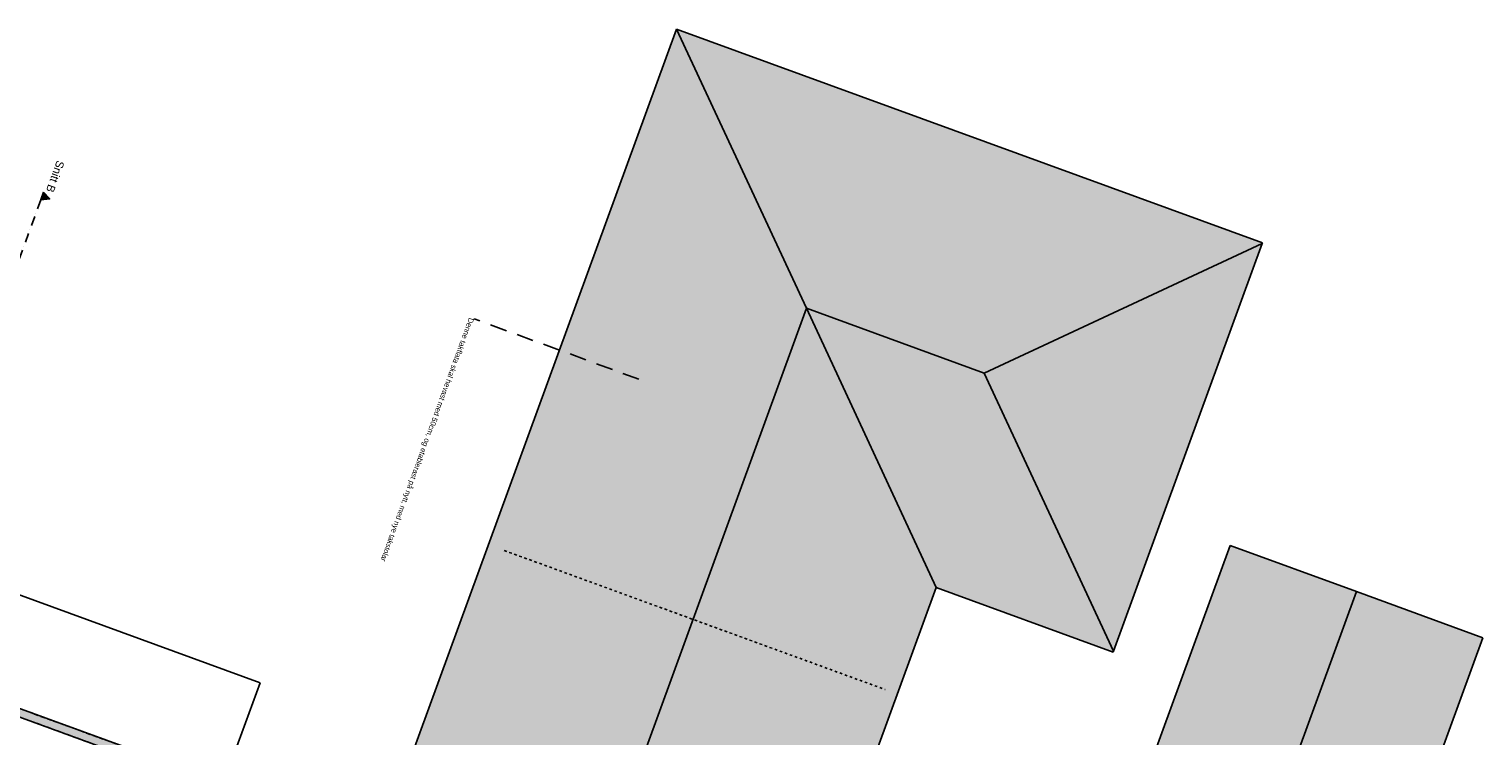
# Model space of a CAD drawing. Header units: millimetres. Extents: x 112481703 to 112588218, y 1264621066 to 1264714063.
# Tile 81 of 81: x 112533663 to 112588218, y 1264687550 to 1264714063. Entities that reach past the tile are written whole.
import ezdxf

# ---------------------------------------------------------------- set-up
doc = ezdxf.new("R2010")
doc.units = ezdxf.units.MM
doc.header["$LTSCALE"] = 0.5
doc.header["$MEASUREMENT"] = 0
for name, pattern in [('Lang stiplet', [2116.666603, 1269.999981, -846.666622]), ('Over snittplan', [520, 300, -100, 20, -100]), ('PLINE', [0]), ('Prikk & stiplet', [1340.555525, 705.555534, -352.777767, 0, -282.222223]), ('Stipling', [400, 200, -200])]:
    doc.linetypes.add(name, pattern=pattern)
for name, color, linetype in [('231- Bærende yttervegger (Skravur)(Nye konstruksjoner)', 7, 'Continuous'), ('231- Bærende yttervegger(Nye konstruksjoner)', 7, 'Continuous'), ('26-- Yttertak', 7, 'Continuous'), ('26-- Yttertak (Skravur)', 7, 'Continuous'), ('26-- Yttertak (Skravur)(Nye konstruksjoner)', 7, 'Continuous'), ('26-- Yttertak(Nye konstruksjoner)', 7, 'Continuous'), ('27-- Fast inventar', 7, 'Continuous'), ('27-- Fast inventar(Nye konstruksjoner)', 7, 'Continuous'), ('71-- Bearbeidet terreng(Nye konstruksjoner)', 7, 'Continuous'), ('852- Snittmarkør', 7, 'Continuous'), ('858- Detaljer', 7, 'Continuous'), ('878- Annen overflate_visuell informasjon', 7, 'Continuous')]:
    doc.layers.add(name, color=color, linetype=linetype)
doc.styles.add('GENERATED_STYLE_1', font='arial.ttf')
doc.dimstyles.new('GENERATED_STYLE__1', dxfattribs={"dimtxt": 0.18, "dimasz": 7.6, "dimexe": 0.18, "dimexo": 0.0625, "dimgap": 0, "dimtad": 0, "dimtih": 1, "dimtoh": 1, "dimdec": 4, "dimzin": 0, "dimdsep": 46, "dimcen": 0.09, "dimadec": 0, "dimazin": 0, "dimtfac": 1, "dimtdec": 4, "dimtmove": 0, "dimatfit": 3, "dimldrblk": 'ARROWHEAD_0', "dimfxl": 1, "dimtolj": 1, "dimtzin": 0, "dimarcsym": 0})
pattern_1 = [(159.956, (112564216.12, 1264697074.76), (102.8225, 281.829), []), (27.3263, (112564151.26, 1264697098.42), (-156.602, 376.4775), [101.9374, -305.812]), (27.3263, (112564254.1, 1264697380.25), (-156.602, 376.4775), [101.9374, -305.812]), (69.956, (112564241.82, 1264697145.22), (-259.425, 94.6487), [150, -150]), (112.5857, (112564293.23, 1264697286.13), (362.2474, 187.18), [101.9374, -305.812]), (112.5857, (112564396.05, 1264697567.96), (362.2474, 187.18), [101.9374, -305.812])]

# ---------------------------------------------------------------- blocks, each defined once
blk = doc.blocks.new('ARROWHEAD_0')
at = {"linetype": 'Continuous'}
for p, q in [((0, 0), (-1, 0)), ((0, -0.5), (0, 0.5))]:
    blk.add_line(p, q, dxfattribs=at)

msp = doc.modelspace()

# ---------------------------------------------------------------- hatches: boundary and pattern name
at = {"layer": '231- Bærende yttervegger (Skravur)(Nye konstruksjoner)', "linetype": 'Continuous'}
h = msp.add_hatch(dxfattribs=at)
h.set_pattern_fill('Prikker_tett', color=256, style=0, pattern_type=2)
h.set_pattern_definition([(249.956, (112557650, 1264717795), (-81.357, 29.68231), [0, -50]), (249.956, (112557682.11, 1264717756.67), (-81.357, 29.68231), [0, -50])])
h.paths.add_polyline_path([(112522254, 1264692288), (112538036, 1264686530), (112538139, 1264686812), (112522357, 1264692570)])
at = {"layer": '26-- Yttertak (Skravur)', "linetype": 'Continuous'}
h = msp.add_hatch(dxfattribs=at)
h.set_pattern_fill('tak', color=256, style=0, pattern_type=2)
h.set_pattern_definition([(339.956, (112575751.85, 1264684739), (102.8225, 281.829), []), (207.3263, (112575816.7, 1264684715.33), (-156.602, 376.478), [101.937, -305.812]), (207.3263, (112575713.9, 1264684433.5), (-156.602, 376.478), [101.937, -305.812]), (249.956, (112575726.15, 1264684668.53), (-259.425, 94.6487), [150, -150]), (292.5857, (112575674.74, 1264684527.6), (362.247, 187.18), [101.937, -305.812]), (292.5857, (112575571.9, 1264684245.8), (362.247, 187.18), [101.937, -305.812])])
h.paths.add_polyline_path([(112575930, 1264672289), (112583474, 1264692966), (112578730, 1264694696), (112572876, 1264678651)])
h = msp.add_hatch(dxfattribs=at)
h.set_pattern_fill('tak', color=256, style=0, pattern_type=2)
h.set_pattern_definition([(159.956, (112583229.9, 1264678976.93), (102.8225, 281.829), []), (27.2127, (112583164.8, 1264679000.7), (-157.636, 376.855), [102.124, -306.372]), (27.2127, (112583267.6, 1264679282.5), (-157.636, 376.855), [102.124, -306.372]), (69.956, (112583255.6, 1264679047.4), (-260.4585, 95.0258), [150, -150]), (112.6992, (112583307, 1264679188.3), (363.281, 186.803), [102.124, -306.372]), (112.6992, (112583409.84, 1264679470.13), (363.281, 186.803), [102.124, -306.372])])
h.paths.add_polyline_path([(112578985, 1264665926), (112588218, 1264691235), (112583474, 1264692966), (112575930, 1264672289)])
at = {"layer": '26-- Yttertak (Skravur)(Nye konstruksjoner)', "linetype": 'Continuous'}
h = msp.add_hatch(dxfattribs=at)
h.set_pattern_fill('tak', color=256, style=0, pattern_type=2)
h.set_pattern_definition([(339.956, (112564216.12, 1264697074.76), (102.8225, 281.829), []), (207.3263, (112564280.97, 1264697051.1), (-156.602, 376.4775), [101.9374, -305.812]), (207.3263, (112564178.15, 1264696769.27), (-156.602, 376.4775), [101.9374, -305.812]), (249.956, (112564190.4, 1264697004.3), (-259.425, 94.6487), [150, -150]), (292.5857, (112564139, 1264696863.4), (362.2474, 187.18), [101.9374, -305.812]), (292.5857, (112564036.18, 1264696581.56), (362.2474, 187.18), [101.9374, -305.812])])
h.paths.add_polyline_path([(112562833, 1264703591), (112562833, 1264703591), (112557960, 1264714063), (112545329, 1264679442), (112555800, 1264684315)])
h = msp.add_hatch(dxfattribs=at)
h.set_pattern_fill('tak', color=256, style=0, pattern_type=2)
h.set_pattern_definition([(249.956, (112564216.12, 1264697074.76), (-281.829, 102.8225), []), (117.3263, (112564192.45, 1264697009.9), (376.4775, 156.602), [101.9374, -305.812]), (117.3263, (112563910.62, 1264697112.73), (376.4775, 156.602), [101.9374, -305.812]), (159.956, (112564145.66, 1264697100.47), (94.6487, 259.425), [150, -150]), (202.5857, (112564004.74, 1264697151.88), (-187.18, 362.2474), [101.9374, -305.812]), (202.5857, (112563722.9, 1264697254.7), (-187.18, 362.2474), [101.9374, -305.812])])
h.paths.add_polyline_path([(112579942, 1264706043), (112557960, 1264714063), (112562833, 1264703591), (112569499, 1264701159), (112579932, 1264706015)])
h = msp.add_hatch(dxfattribs=at)
h.set_pattern_fill('tak', color=256, style=0, pattern_type=2)
h.set_pattern_definition(pattern_1)
h.paths.add_polyline_path([(112574354, 1264690726), (112579932, 1264706015), (112569499, 1264701159)])
h = msp.add_hatch(dxfattribs=at)
h.set_pattern_fill('tak', color=256, style=0, pattern_type=2)
h.set_pattern_definition(pattern_1)
h.paths.add_polyline_path([(112563274, 1264680971), (112567706, 1264693119), (112562833, 1264703591), (112555800, 1264684315), (112558467, 1264678586)])
h = msp.add_hatch(dxfattribs=at)
h.set_pattern_fill('tak', color=256, style=0, pattern_type=2)
h.set_pattern_definition([(69.956, (112564216.12, 1264697074.76), (-281.829, 102.8225), []), (297.3263, (112564239.78, 1264697139.6), (376.478, 156.602), [101.937, -305.812]), (297.3263, (112564521.6, 1264697036.8), (376.478, 156.602), [101.937, -305.812]), (339.956, (112564286.57, 1264697049.06), (94.6487, 259.425), [150, -150]), (22.5857, (112564427.5, 1264696997.65), (-187.18, 362.247), [101.937, -305.812]), (22.5857, (112564709.3, 1264696894.82), (-187.18, 362.247), [101.937, -305.812])])
h.paths.add_polyline_path([(112574354, 1264690726), (112569499, 1264701159), (112562833, 1264703591), (112562833, 1264703591), (112567706, 1264693119), (112574344, 1264690697)])
at = {"layer": '852- Snittmarkør', "linetype": 'Continuous'}
msp.add_hatch(color=256, dxfattribs=at).paths.add_polyline_path([(112534206, 1264707940), (112534103, 1264707658), (112534436, 1264707696)])

# ---------------------------------------------------------------- linework, layer by layer
at = {"layer": '231- Bærende yttervegger(Nye konstruksjoner)', "linetype": 'PLINE', "flags": 128}
for points in [[(112522254, 1264692288), (112538036, 1264686530)], [(112538139, 1264686812), (112522357, 1264692570)]]:
    msp.add_lwpolyline(points, dxfattribs=at)
at = {"layer": '26-- Yttertak', "linetype": 'PLINE', "flags": 128}
for points in [[(112572876, 1264678651), (112578730, 1264694696)], [(112578730, 1264694696), (112583474, 1264692966)], [(112575930, 1264672289), (112583474, 1264692966)], [(112583474, 1264692966), (112575930, 1264672289)], [(112583474, 1264692966), (112588218, 1264691235)], [(112588218, 1264691235), (112578985, 1264665926)]]:
    msp.add_lwpolyline(points, dxfattribs=at)
at = {"layer": '26-- Yttertak(Nye konstruksjoner)', "linetype": 'PLINE', "flags": 128}
for points in [[(112545329, 1264679442), (112557960, 1264714063)], [(112557960, 1264714063), (112579942, 1264706043)], [(112557960, 1264714063), (112562833, 1264703591)], [(112579932, 1264706015), (112569499, 1264701159)], [(112579942, 1264706043), (112579932, 1264706015), (112574354, 1264690726), (112574344, 1264690697)], [(112562833, 1264703591), (112555800, 1264684315)], [(112569499, 1264701159), (112562833, 1264703591)], [(112562833, 1264703591), (112562833, 1264703591)], [(112567706, 1264693119), (112562833, 1264703591)], [(112574354, 1264690726), (112569499, 1264701159)], [(112567706, 1264693119), (112563274, 1264680971)], [(112574344, 1264690697), (112567706, 1264693119)]]:
    msp.add_lwpolyline(points, dxfattribs=at)
at = {"layer": '27-- Fast inventar', "linetype": 'Stipling'}
msp.add_line((112551495, 1264694504), (112565788, 1264689290), dxfattribs=at)
at = {"layer": '27-- Fast inventar(Nye konstruksjoner)', "linetype": 'Stipling', "flags": 128}
msp.add_lwpolyline([(112524336, 1264691529), (112521251, 1264683074), (112527107, 1264680937), (112525771, 1264677273), (112533333, 1264674514), (112537754, 1264686633)], close=True, dxfattribs=at)
at = {"layer": '71-- Bearbeidet terreng(Nye konstruksjoner)', "linetype": 'PLINE', "flags": 128}
for points in [[(112524761, 1264695951), (112542328, 1264689541)], [(112540957, 1264685784), (112523390, 1264692193)], [(112542328, 1264689541), (112540957, 1264685784)]]:
    msp.add_lwpolyline(points, dxfattribs=at)
at = {"layer": '852- Snittmarkør', "linetype": 'Prikk & stiplet'}
msp.add_line((112534103, 1264707658), (112510410, 1264642717), dxfattribs=at)
at = {"layer": '852- Snittmarkør', "linetype": 'PLINE', "flags": 128}
msp.add_lwpolyline([(112534206, 1264707940), (112534103, 1264707658), (112534436, 1264707696)], close=True, dxfattribs=at)
at = {"layer": '878- Annen overflate_visuell informasjon', "linetype": 'Over snittplan', "flags": 128}
msp.add_lwpolyline([(112545657, 1264678534), (112539457, 1264680796), (112541239, 1264685681), (112522357, 1264692570), (112522631, 1264693322), (112513988, 1264696475), (112510904, 1264688020), (112512594, 1264687403), (112506357, 1264670305), (112529091, 1264662011), (112533992, 1264675445), (112543485, 1264671981)], dxfattribs=at)

# ---------------------------------------------------------------- texts
at = {"layer": '852- Snittmarkør', "insert": (112534288, 1264708006), "char_height": 300, "attachment_point": 9, "rotation": 249.956, "style": 'GENERATED_STYLE_1'}
msp.add_mtext('\\A1;{\\pqr;\\pt0;\\fArial|b0|i0|c0|p0;\\W1.000000;Snitt B}', dxfattribs=at)
at = {"layer": '858- Detaljer', "linetype": 'Continuous', "insert": (112550363, 1264703186), "char_height": 200, "attachment_point": 1, "rotation": 249.956, "style": 'GENERATED_STYLE_1'}
msp.add_mtext('\\A1;{\\pql;\\fArial|b0|i0|c0|p0;\\W1.000000;Denne takflata skal hevast med 50cm, og etablerast på nytt, med nye takstolar}', dxfattribs=at)

# ---------------------------------------------------------------- leaders
at = {"layer": '858- Detaljer', "linetype": 'Lang stiplet', "annotation_type": 0, "has_hookline": 1, "hookline_direction": 0, "text_width": 9680, "horizontal_direction": (-0.342742, -0.93943, 0)}
msp.add_leader([(112556545, 1264700930), (112550366, 1264703193), (112550363, 1264703186)], dimstyle='GENERATED_STYLE__1', dxfattribs=at)

doc.saveas('drawing.dxf')
